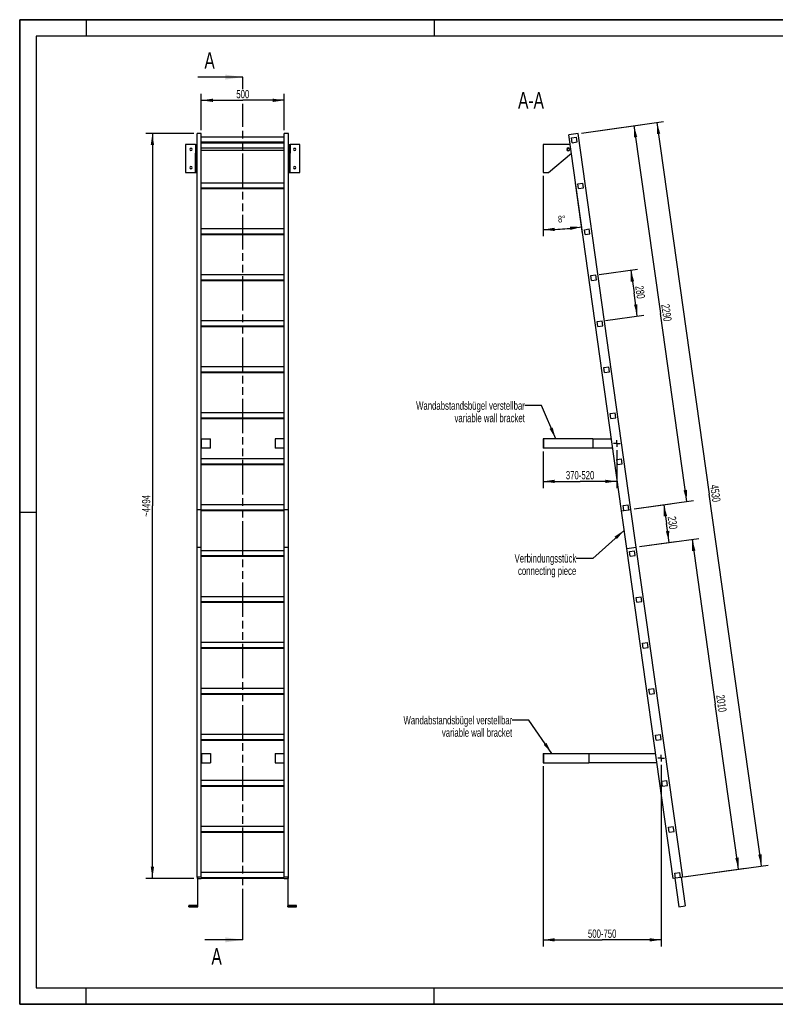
# Model space of a CAD drawing. Header units: millimetres. Extents: x 0 to 8400, y 0 to 5940.
# Tile 1 of 2: x 0 to 4556, y 0 to 5940. Entities that reach past the tile are written whole.
import ezdxf

# ---------------------------------------------------------------- set-up
doc = ezdxf.new("R2010")
doc.units = ezdxf.units.MM
doc.header["$LTSCALE"] = 462
doc.linetypes.add('CENTER', pattern=[0.6, 0.375, -0.075, 0.075, -0.075])
doc.linetypes.add('PHANTOM', pattern=[0.8, 0.45, -0.05, 0.1, -0.05, 0.1, -0.05])
doc.layers.get('0').update_dxf_attribs({"linetype": 'CONTINUOUS'})
for name, color, linetype in [('005_AXIS', 7, 'CONTINUOUS'), ('050_DIMENSIONING', 7, 'CONTINUOUS'), ('053_NOTES', 7, 'CONTINUOUS'), ('HATCHING_BL0', 7, 'CONTINUOUS')]:
    doc.layers.add(name, color=color, linetype=linetype)
doc.styles.get("Standard").update_dxf_attribs({"font": 'txt', "width": 0.7})
doc.dimstyles.new('DIMSTYLE_1', dxfattribs={"dimtxt": 50, "dimasz": 70, "dimexe": 2, "dimexo": 1, "dimtad": 1, "dimdec": 1, "dimtxsty": 'STANDARD', "dimblk": '_FILLED', "dimblk1": '_FILLED', "dimblk2": '_FILLED', "dimcen": 0.09, "dimazin": 2, "dimtp": 0.8, "dimtm": 0.8, "dimtfac": 1, "dimtdec": 1, "dimtofl": 0, "dimtmove": 0, "dimatfit": 3, "dimldrblk": '_FILLED', "dimfxl": 1, "dimtolj": 1, "dimarcsym": 0})
doc.dimstyles.new('DIMSTYLE_2', dxfattribs={"dimtxt": 40, "dimasz": 70, "dimexe": 2, "dimexo": 1, "dimgap": 2, "dimtad": 1, "dimdec": 1, "dimtxsty": 'STANDARD', "dimblk": '_FILLED', "dimblk1": '_FILLED', "dimblk2": '_FILLED', "dimcen": 0.09, "dimazin": 2, "dimtp": 0.5, "dimtm": 0.5, "dimtfac": 1, "dimtdec": 1, "dimtofl": 0, "dimtmove": 0, "dimatfit": 3, "dimldrblk": '_FILLED', "dimfxl": 1, "dimtolj": 1, "dimarcsym": 0})
doc.dimstyles.new('DIMSTYLE_3', dxfattribs={"dimtxt": 50, "dimasz": 70, "dimexe": 2, "dimexo": 1, "dimtad": 1, "dimdec": 1, "dimtxsty": 'STANDARD', "dimblk": '_FILLED', "dimblk1": '_FILLED', "dimblk2": '_FILLED', "dimcen": 0.09, "dimazin": 2, "dimtp": 2, "dimtm": 2, "dimtfac": 1, "dimtdec": 1, "dimtofl": 0, "dimtmove": 0, "dimatfit": 3, "dimldrblk": '_FILLED', "dimfxl": 1, "dimtolj": 1, "dimarcsym": 0})
doc.dimstyles.new('DIMSTYLE_4', dxfattribs={"dimtxt": 50, "dimasz": 70, "dimexe": 2, "dimexo": 1, "dimtad": 1, "dimdec": 0, "dimtxsty": 'STANDARD', "dimblk": '_FILLED', "dimblk1": '_FILLED', "dimblk2": '_FILLED', "dimcen": 0.09, "dimazin": 2, "dimtp": 2, "dimtm": 2, "dimtfac": 1, "dimtdec": 0, "dimtofl": 0, "dimtmove": 0, "dimatfit": 3, "dimldrblk": '_FILLED', "dimfxl": 1, "dimtolj": 1, "dimarcsym": 0})
doc.dimstyles.new('DIMSTYLE_5', dxfattribs={"dimtxt": 50, "dimasz": 70, "dimexe": 2, "dimexo": 1, "dimtad": 1, "dimtxsty": 'STANDARD', "dimblk": '_FILLED', "dimblk1": '_FILLED', "dimblk2": '_FILLED', "dimcen": 0.09, "dimazin": 2, "dimtp": 0.8, "dimtm": 0.8, "dimtfac": 1, "dimtofl": 0, "dimtmove": 0, "dimatfit": 3, "dimldrblk": '_FILLED', "dimfxl": 1, "dimtolj": 1, "dimarcsym": 0})
doc.dimstyles.new('DIMSTYLE_6', dxfattribs={"dimtxt": 50, "dimasz": 70, "dimexe": 2, "dimexo": 1, "dimtad": 1, "dimtxsty": 'STANDARD', "dimblk": '_FILLED', "dimblk1": '_FILLED', "dimblk2": '_FILLED', "dimcen": 0.09, "dimazin": 2, "dimtp": 2, "dimtm": 2, "dimtfac": 1, "dimtofl": 0, "dimtmove": 0, "dimatfit": 3, "dimldrblk": '_FILLED', "dimfxl": 1, "dimtolj": 1, "dimarcsym": 0})
doc.dimstyles.new('DIMSTYLE_7', dxfattribs={"dimtxt": 50, "dimasz": 70, "dimexe": 2, "dimexo": 1, "dimtad": 1, "dimdec": 0, "dimtxsty": 'STANDARD', "dimblk": '_FILLED', "dimblk1": '_FILLED', "dimblk2": '_FILLED', "dimcen": 0.09, "dimazin": 2, "dimtp": 0.5, "dimtm": 0.5, "dimtfac": 1, "dimtdec": 0, "dimtofl": 0, "dimtmove": 0, "dimatfit": 3, "dimldrblk": '_FILLED', "dimfxl": 1, "dimtolj": 1, "dimarcsym": 0})
doc.dimstyles.new('DIMSTYLE_8', dxfattribs={"dimtxt": 50, "dimasz": 70, "dimexe": 2, "dimexo": 1, "dimtad": 1, "dimtxsty": 'STANDARD', "dimblk": '_FILLED', "dimblk1": '_FILLED', "dimblk2": '_FILLED', "dimcen": 0.09, "dimazin": 2, "dimtp": 0.5, "dimtm": 0.5, "dimtfac": 1, "dimtofl": 0, "dimtmove": 0, "dimatfit": 3, "dimldrblk": '_FILLED', "dimfxl": 1, "dimtolj": 1, "dimarcsym": 0})
doc.dimstyles.get("Standard").update_dxf_attribs({"dimtxt": 50, "dimasz": 70, "dimexe": 2, "dimexo": 1, "dimtad": 1, "dimtxsty": 'STANDARD', "dimblk": '_FILLED', "dimblk1": '_FILLED', "dimblk2": '_FILLED', "dimcen": 0.09, "dimazin": 2, "dimtol": 1, "dimtp": 0.01, "dimtm": 0.01, "dimtfac": 1, "dimtofl": 0, "dimtmove": 0, "dimatfit": 3, "dimldrblk": '_FILLED', "dimfxl": 1, "dimtolj": 1, "dimarcsym": 0})

# ---------------------------------------------------------------- blocks, each defined once
blk = doc.blocks.new('_FILLED')
at = {"color": 0, "linetype": 'BYBLOCK'}
blk.add_solid([(0, 0), (-1, 0.143), (-1, -0.143)], dxfattribs=at)
blk = doc.blocks.new('*D0')
at = {"layer": '050_DIMENSIONING', "color": 2, "linetype": 'CONTINUOUS'}
for p, q in [((1095.2, 5273.6), (1095.2, 5493.6)), ((1595.2, 5273.6), (1595.2, 5493.6)), ((1095.2, 5453.6), (1345.2, 5453.6)), ((1595.2, 5453.6), (1345.2, 5453.6))]:
    blk.add_line(p, q, dxfattribs=at)
at = {"layer": '050_DIMENSIONING', "color": 2, "linetype": 'CONTINUOUS', "xscale": 70, "yscale": 70, "zscale": 70, "rotation": 180}
blk.add_blockref('_FILLED', (1095.2, 5453.6), dxfattribs=at)
at = {"layer": '050_DIMENSIONING', "color": 2, "linetype": 'CONTINUOUS', "xscale": 70, "yscale": 70, "zscale": 70}
blk.add_blockref('_FILLED', (1595.2, 5453.6), dxfattribs=at)
at = {"layer": '050_DIMENSIONING', "color": 2, "linetype": 'CONTINUOUS', "insert": (1345.2, 5516.1), "char_height": 50, "width": 171.429, "attachment_point": 2, "line_spacing_factor": 0.9}
blk.add_mtext('500', dxfattribs=at)
blk = doc.blocks.new('*D1')
at = {"layer": '050_DIMENSIONING', "color": 2, "linetype": 'CONTINUOUS'}
for p, q in [((3156.8, 4997.4), (3156.8, 4633.5)), ((3394.8, 4650.1), (3352.2, 4952.9))]:
    blk.add_line(p, q, dxfattribs=at)
for start, end in [(270, 274), (274, 278)]:
    blk.add_arc((3156.8, 6343.2), 1669.7, start, end, dxfattribs=at)
for points in [[(3226.6, 4684.9), (3156.8, 4673.5), (3227, 4665)], [(3320.9, 4671.5), (3389.2, 4689.7), (3318.5, 4691.4)]]:
    blk.add_solid(points, dxfattribs=at)
at = {"layer": '050_DIMENSIONING', "color": 2, "linetype": 'CONTINUOUS', "insert": (3267.7, 4757.4), "char_height": 40, "width": 87.143, "attachment_point": 2, "rotation": 4, "line_spacing_factor": 0.9}
blk.add_mtext('8\\fgdt;{\\W1.0;{\\fgdt;~}}', dxfattribs=at)
blk = doc.blocks.new('*D2')
at = {"layer": '050_DIMENSIONING', "color": 2, "linetype": 'CONTINUOUS'}
for p, q in [((3387.3, 5256.4), (3882.4, 5326)), ((3842.8, 5320.4), (4158.1, 3077.5)), ((4473.3, 834.5), (4158.1, 3077.5)), ((4017.8, 770.5), (4512.9, 840.1))]:
    blk.add_line(p, q, dxfattribs=at)
at = {"layer": '050_DIMENSIONING', "color": 2, "linetype": 'CONTINUOUS', "xscale": 70, "yscale": 70, "zscale": 70}
for p, rotation in [((3842.8, 5320.4), 98), ((4473.3, 834.5), 278)]:
    blk.add_blockref('_FILLED', p, dxfattribs=dict(at, rotation=rotation))
at = {"layer": '050_DIMENSIONING', "color": 2, "linetype": 'CONTINUOUS', "insert": (4219.9, 3086.2), "char_height": 50, "width": 225, "attachment_point": 2, "rotation": 278, "line_spacing_factor": 0.9}
blk.add_mtext('4530', dxfattribs=at)
blk = doc.blocks.new('*D3')
at = {"layer": '050_DIMENSIONING', "color": 2, "linetype": 'CONTINUOUS'}
for p, q in [((1050.2, 5253.6), (760.2, 5253.6)), ((800.2, 5253.6), (800.2, 3006.7)), ((800.2, 759.8), (800.2, 3006.7)), ((1050.2, 759.8), (760.2, 759.8))]:
    blk.add_line(p, q, dxfattribs=at)
at = {"layer": '050_DIMENSIONING', "color": 2, "linetype": 'CONTINUOUS', "xscale": 70, "yscale": 70, "zscale": 70}
for p, rotation in [((800.2, 5253.6), 90), ((800.2, 759.8), 270)]:
    blk.add_blockref('_FILLED', p, dxfattribs=dict(at, rotation=rotation))
at = {"layer": '050_DIMENSIONING', "color": 2, "linetype": 'CONTINUOUS', "insert": (737.7, 3006.7), "char_height": 50, "width": 294.643, "attachment_point": 2, "rotation": 90, "line_spacing_factor": 0.9}
blk.add_mtext('~4494', dxfattribs=at)
blk = doc.blocks.new('*D4')
at = {"layer": '050_DIMENSIONING', "color": 2, "linetype": 'CONTINUOUS'}
for p, q in [((3156.8, 3334.7), (3156.8, 3167.2)), ((3601.6, 3343.2), (3601.6, 3167.2)), ((3156.8, 3167.2), (3156.8, 3114.7)), ((3156.8, 3154.7), (3379.2, 3154.7)), ((3601.6, 3154.7), (3379.2, 3154.7)), ((3601.6, 3167.2), (3601.6, 3114.7))]:
    blk.add_line(p, q, dxfattribs=at)
at = {"layer": '050_DIMENSIONING', "color": 2, "linetype": 'CONTINUOUS', "xscale": 70, "yscale": 70, "zscale": 70, "rotation": 180}
blk.add_blockref('_FILLED', (3156.8, 3154.7), dxfattribs=at)
at = {"layer": '050_DIMENSIONING', "color": 2, "linetype": 'CONTINUOUS', "xscale": 70, "yscale": 70, "zscale": 70}
blk.add_blockref('_FILLED', (3601.6, 3154.7), dxfattribs=at)
at = {"layer": '050_DIMENSIONING', "color": 2, "linetype": 'CONTINUOUS', "insert": (3379.2, 3217.2), "char_height": 50, "width": 396.429, "attachment_point": 2, "line_spacing_factor": 0.9}
blk.add_mtext('370-520\\P ', dxfattribs=at)
blk = doc.blocks.new('*D5')
at = {"layer": '050_DIMENSIONING', "color": 2, "linetype": 'CONTINUOUS'}
for p, q in [((3156.8, 1436.9), (3156.8, 401.2)), ((3868.3, 1445.4), (3868.3, 401.2)), ((3156.8, 401.2), (3156.8, 348.7)), ((3156.8, 388.7), (3512.6, 388.7)), ((3868.3, 388.7), (3512.6, 388.7)), ((3868.3, 401.2), (3868.3, 348.7))]:
    blk.add_line(p, q, dxfattribs=at)
at = {"layer": '050_DIMENSIONING', "color": 2, "linetype": 'CONTINUOUS', "xscale": 70, "yscale": 70, "zscale": 70, "rotation": 180}
blk.add_blockref('_FILLED', (3156.8, 388.7), dxfattribs=at)
at = {"layer": '050_DIMENSIONING', "color": 2, "linetype": 'CONTINUOUS', "xscale": 70, "yscale": 70, "zscale": 70}
blk.add_blockref('_FILLED', (3868.3, 388.7), dxfattribs=at)
at = {"layer": '050_DIMENSIONING', "color": 2, "linetype": 'CONTINUOUS', "insert": (3512.6, 451.2), "char_height": 50, "width": 396.429, "attachment_point": 2, "line_spacing_factor": 0.9}
blk.add_mtext('500-750', dxfattribs=at)
blk = doc.blocks.new('*D6')
at = {"layer": '050_DIMENSIONING', "color": 2, "linetype": 'CONTINUOUS'}
for p, q in [((3738, 2760.9), (4094.5, 2811)), ((4054.9, 2805.5), (4194.8, 1810.3)), ((4334.6, 815), (4194.8, 1810.3)), ((4004.4, 768.6), (4374.3, 820.6))]:
    blk.add_line(p, q, dxfattribs=at)
at = {"layer": '050_DIMENSIONING', "color": 2, "linetype": 'CONTINUOUS', "xscale": 70, "yscale": 70, "zscale": 70}
for p, rotation in [((4054.9, 2805.5), 98), ((4334.6, 815), 278)]:
    blk.add_blockref('_FILLED', p, dxfattribs=dict(at, rotation=rotation))
at = {"layer": '050_DIMENSIONING', "color": 2, "linetype": 'CONTINUOUS', "insert": (4256.7, 1819), "char_height": 50, "width": 219.643, "attachment_point": 2, "rotation": 278, "line_spacing_factor": 0.9}
blk.add_mtext('2010', dxfattribs=at)
blk = doc.blocks.new('*D7')
at = {"layer": '050_DIMENSIONING', "color": 2, "linetype": 'CONTINUOUS'}
for p, q in [((3387.3, 5256.4), (3743.8, 5306.5)), ((3704.2, 5301), (3863.5, 4167.1)), ((4022.9, 3033.2), (3863.5, 4167.1)), ((3706, 2988.7), (4062.5, 3038.8))]:
    blk.add_line(p, q, dxfattribs=at)
at = {"layer": '050_DIMENSIONING', "color": 2, "linetype": 'CONTINUOUS', "xscale": 70, "yscale": 70, "zscale": 70}
for p, rotation in [((3704.2, 5301), 98), ((4022.9, 3033.2), 278)]:
    blk.add_blockref('_FILLED', p, dxfattribs=dict(at, rotation=rotation))
at = {"layer": '050_DIMENSIONING', "color": 2, "linetype": 'CONTINUOUS', "insert": (3925.4, 4175.8), "char_height": 50, "width": 235.714, "attachment_point": 2, "rotation": 278, "line_spacing_factor": 0.9}
blk.add_mtext('2290', dxfattribs=at)
blk = doc.blocks.new('*D8')
at = {"layer": '050_DIMENSIONING', "color": 2, "linetype": 'CONTINUOUS'}
for p, q in [((3706, 2988.6), (3923.9, 3019.2)), ((3884.3, 3013.7), (3900.3, 2899.9)), ((3916.3, 2786.1), (3900.3, 2899.9)), ((3738, 2761), (3955.9, 2791.7))]:
    blk.add_line(p, q, dxfattribs=at)
at = {"layer": '050_DIMENSIONING', "color": 2, "linetype": 'CONTINUOUS', "xscale": 70, "yscale": 70, "zscale": 70}
for p, rotation in [((3884.3, 3013.7), 98), ((3916.3, 2786.1), 278)]:
    blk.add_blockref('_FILLED', p, dxfattribs=dict(at, rotation=rotation))
at = {"layer": '050_DIMENSIONING', "color": 2, "linetype": 'CONTINUOUS', "insert": (3962.2, 2908.6), "char_height": 50, "width": 171.429, "attachment_point": 2, "rotation": 278, "line_spacing_factor": 0.9}
blk.add_mtext('230', dxfattribs=at)
blk = doc.blocks.new('*D9')
at = {"layer": '050_DIMENSIONING', "color": 2, "linetype": 'CONTINUOUS'}
for p, q in [((3493.6, 4402.9), (3724.8, 4435.4)), ((3685.2, 4429.8), (3704.7, 4291.2)), ((3724.2, 4152.6), (3704.7, 4291.2)), ((3532.6, 4125.6), (3763.8, 4158.1))]:
    blk.add_line(p, q, dxfattribs=at)
at = {"layer": '050_DIMENSIONING', "color": 2, "linetype": 'CONTINUOUS', "xscale": 70, "yscale": 70, "zscale": 70}
for p, rotation in [((3685.2, 4429.8), 98), ((3724.2, 4152.6), 278)]:
    blk.add_blockref('_FILLED', p, dxfattribs=dict(at, rotation=rotation))
at = {"layer": '050_DIMENSIONING', "color": 2, "linetype": 'CONTINUOUS', "insert": (3766.6, 4299.9), "char_height": 50, "width": 176.786, "attachment_point": 2, "rotation": 278, "line_spacing_factor": 0.9}
blk.add_mtext('280', dxfattribs=at)
blk = doc.blocks.new('XSEC_FILLED')
at = {"color": 0, "linetype": 'BYBLOCK'}
blk.add_solid([(0, 0), (-1, 0.143), (-1, -0.143)], dxfattribs=at)
blk = doc.blocks.new('HATCHING_BL0', base_point=(1209.9, 2991.1))
at = {"layer": 'HATCHING_BL0', "color": 7, "linetype": 'PHANTOM'}
for p, q in [((1345.2, 5521.4), (1345.2, 5593.6)), ((1345.2, 488.7), (1345.2, 5431.8)), ((1345.2, 388.7), (1345.2, 488.7))]:
    blk.add_line(p, q, dxfattribs=at)
at = {"layer": 'HATCHING_BL0', "color": 7, "linetype": 'CONTINUOUS', "char_height": 100, "width": 128.571, "attachment_point": 1, "line_spacing_factor": 0.9}
for insert in [(1113.9, 5743.6), (1156.3, 338.7)]:
    blk.add_mtext('A', dxfattribs=dict(at, insert=insert))
at = {"layer": 'HATCHING_BL0', "color": 7, "linetype": 'CONTINUOUS'}
for points in [[(1345.2, 5593.6), (1074.6, 5593.6)], [(1345.2, 388.7), (1117.1, 388.7)]]:
    blk.add_leader(points, dimstyle='STANDARD', override={"dimasz": 105, "dimtad": 0, "dimldrblk": 'XSEC_FILLED'}, dxfattribs=at)

msp = doc.modelspace()

# ---------------------------------------------------------------- hatches: boundary and pattern name
at = {"linetype": 'CONTINUOUS'}
h = msp.add_hatch(dxfattribs=at)
h.set_pattern_fill('ANSI31', color=2, angle=90, style=0, pattern_type=2)
h.set_pattern_definition([(135, (3156.8, 5102.4), (-239.875, -239.875), [])])
edge = h.paths.add_edge_path()
edge.add_line((3984.581, 765.84), (3954.873, 761.665))
edge.add_line((3954.873, 761.665), (3950.698, 791.373))
edge.add_line((3950.698, 791.373), (3980.406, 795.548))
edge.add_line((3984.581, 765.84), (3980.406, 795.548))
edge = h.paths.add_edge_path()
edge.add_line((3331.378, 5198.065), (3327.203, 5227.774))
edge.add_line((3327.203, 5227.774), (3356.911, 5231.949))
edge.add_line((3361.086, 5202.241), (3356.911, 5231.949))
edge.add_line((3331.378, 5198.065), (3361.086, 5202.241))
edge = h.paths.add_edge_path()
edge.add_line((3370.346, 4920.79), (3366.171, 4950.498))
edge.add_line((3366.171, 4950.498), (3395.879, 4954.674))
edge.add_line((3400.054, 4924.966), (3395.879, 4954.674))
edge.add_line((3370.346, 4920.79), (3400.054, 4924.966))
edge = h.paths.add_edge_path()
edge.add_line((3409.315, 4643.515), (3405.14, 4673.223))
edge.add_line((3405.14, 4673.223), (3434.848, 4677.399))
edge.add_line((3439.023, 4647.691), (3434.848, 4677.399))
edge.add_line((3409.315, 4643.515), (3439.023, 4647.691))
edge = h.paths.add_edge_path()
edge.add_line((3448.283, 4366.24), (3444.108, 4395.948))
edge.add_line((3444.108, 4395.948), (3473.816, 4400.124))
edge.add_line((3477.991, 4370.416), (3473.816, 4400.124))
edge.add_line((3448.283, 4366.24), (3477.991, 4370.416))
edge = h.paths.add_edge_path()
edge.add_line((3487.252, 4088.965), (3483.077, 4118.673))
edge.add_line((3483.077, 4118.673), (3512.785, 4122.848))
edge.add_line((3516.96, 4093.14), (3512.785, 4122.848))
edge.add_line((3487.252, 4088.965), (3516.96, 4093.14))
edge = h.paths.add_edge_path()
edge.add_line((3526.22, 3811.69), (3522.045, 3841.398))
edge.add_line((3522.045, 3841.398), (3551.753, 3845.573))
edge.add_line((3555.928, 3815.865), (3551.753, 3845.573))
edge.add_line((3526.22, 3811.69), (3555.928, 3815.865))
edge = h.paths.add_edge_path()
edge.add_line((3565.189, 3534.415), (3561.013, 3564.123))
edge.add_line((3561.013, 3564.123), (3590.722, 3568.298))
edge.add_line((3594.897, 3538.59), (3590.722, 3568.298))
edge.add_line((3565.189, 3534.415), (3594.897, 3538.59))
edge = h.paths.add_edge_path()
edge.add_line((3604.157, 3257.14), (3599.982, 3286.848))
edge.add_line((3599.982, 3286.848), (3629.69, 3291.023))
edge.add_line((3633.865, 3261.315), (3629.69, 3291.023))
edge.add_line((3604.157, 3257.14), (3633.865, 3261.315))
edge = h.paths.add_edge_path()
edge.add_line((3643.126, 2979.865), (3638.95, 3009.573))
edge.add_line((3638.95, 3009.573), (3668.658, 3013.748))
edge.add_line((3672.834, 2984.04), (3668.658, 3013.748))
edge.add_line((3643.126, 2979.865), (3672.834, 2984.04))
edge = h.paths.add_edge_path()
edge.add_line((3682.094, 2702.59), (3677.919, 2732.298))
edge.add_line((3677.919, 2732.298), (3707.627, 2736.473))
edge.add_line((3711.802, 2706.765), (3707.627, 2736.473))
edge.add_line((3682.094, 2702.59), (3711.802, 2706.765))
edge = h.paths.add_edge_path()
edge.add_line((3721.063, 2425.315), (3716.887, 2455.023))
edge.add_line((3716.887, 2455.023), (3746.595, 2459.198))
edge.add_line((3750.771, 2429.49), (3746.595, 2459.198))
edge.add_line((3721.063, 2425.315), (3750.771, 2429.49))
edge = h.paths.add_edge_path()
edge.add_line((3760.031, 2148.04), (3755.856, 2177.748))
edge.add_line((3755.856, 2177.748), (3785.564, 2181.923))
edge.add_line((3789.739, 2152.215), (3785.564, 2181.923))
edge.add_line((3760.031, 2148.04), (3789.739, 2152.215))
edge = h.paths.add_edge_path()
edge.add_line((3799, 1870.765), (3794.824, 1900.473))
edge.add_line((3794.824, 1900.473), (3824.532, 1904.648))
edge.add_line((3828.708, 1874.94), (3824.532, 1904.648))
edge.add_line((3799, 1870.765), (3828.708, 1874.94))
edge = h.paths.add_edge_path()
edge.add_line((3837.968, 1593.49), (3833.793, 1623.198))
edge.add_line((3833.793, 1623.198), (3863.501, 1627.373))
edge.add_line((3867.676, 1597.665), (3863.501, 1627.373))
edge.add_line((3837.968, 1593.49), (3867.676, 1597.665))
edge = h.paths.add_edge_path()
edge.add_line((3876.936, 1316.215), (3872.761, 1345.923))
edge.add_line((3872.761, 1345.923), (3902.469, 1350.098))
edge.add_line((3906.644, 1320.39), (3902.469, 1350.098))
edge.add_line((3876.936, 1316.215), (3906.644, 1320.39))
edge = h.paths.add_edge_path()
edge.add_line((3915.905, 1038.94), (3911.73, 1068.648))
edge.add_line((3911.73, 1068.648), (3941.438, 1072.823))
edge.add_line((3945.613, 1043.115), (3941.438, 1072.823))
edge.add_line((3915.905, 1038.94), (3945.613, 1043.115))
edge = h.paths.add_edge_path()
edge.add_arc((3307.81, 5157.39), 7.5, 0, 180)
edge.add_arc((3307.81, 5157.39), 7.5, -180, 0)

# ---------------------------------------------------------------- linework, layer by layer
at = {"color": 7, "linetype": 'CONTINUOUS'}
for p, q in [((0, 5940), (8400, 5940)), ((0, 0), (0, 5940)), ((1095.154, 5253.633), (1070.154, 5253.633)), ((1070.154, 5241.851), (1070.154, 5253.633)), ((1070.154, 5103.214), (1070.154, 5241.851)), ((1095.154, 4954.674), (1095.154, 5253.633)), ((1595.154, 5231.949), (1095.154, 5231.949)), ((1620.154, 5253.633), (1595.154, 5253.633)), ((1595.154, 4954.674), (1595.154, 5253.633)), ((1620.154, 2985.919), (1620.154, 5253.633)), ((3367.496, 5253.633), (3311.051, 5245.7)), ((3629.757, 2977.986), (3311.051, 5245.7)), ((3327.203, 5227.774), (3356.911, 5231.949)), ((3331.378, 5198.065), (3327.203, 5227.774)), ((3361.086, 5202.241), (3356.911, 5231.949)), ((3686.202, 2985.919), (3367.496, 5253.633)), ((1059.154, 5187.39), (1000.154, 5187.39)), ((1059.154, 5187.39), (1059.154, 5166.64)), ((1059.154, 5187.39), (1065.154, 5187.39)), ((1065.154, 5187.39), (1065.154, 5166.64)), ((1095.154, 5202.241), (1595.154, 5202.241)), ((1095.154, 5198.065), (1595.154, 5198.065)), ((1625.154, 5187.39), (1625.154, 5166.64)), ((1625.154, 5187.39), (1631.154, 5187.39)), ((1631.154, 5187.39), (1631.154, 5166.64)), ((1690.154, 5187.39), (1631.154, 5187.39)), ((3307.81, 5187.39), (3156.81, 5187.39)), ((3331.378, 5198.065), (3361.086, 5202.241)), ((1059.154, 5166.64), (1059.154, 5164.89)), ((1059.154, 5164.89), (1059.154, 5157.39)), ((1059.154, 5157.39), (1059.154, 5149.89)), ((1059.154, 5149.89), (1059.154, 5148.14)), ((1059.154, 5148.14), (1059.154, 5134.462)), ((1059.154, 5017.39), (1059.154, 5134.462)), ((1065.154, 5166.64), (1065.154, 5157.39)), ((1065.154, 5157.39), (1065.154, 5148.14)), ((1065.154, 5148.14), (1065.154, 5134.462)), ((1065.154, 5017.39), (1065.154, 5134.462)), ((1625.154, 5166.64), (1625.154, 5157.39)), ((1625.154, 5157.39), (1625.154, 5148.14)), ((1625.154, 5148.14), (1625.154, 5134.462)), ((1625.154, 5017.39), (1625.154, 5134.462)), ((1631.154, 5166.64), (1631.154, 5164.89)), ((1631.154, 5164.89), (1631.154, 5157.39)), ((1631.154, 5157.39), (1631.154, 5149.89)), ((1631.154, 5149.89), (1631.154, 5148.14)), ((1631.154, 5148.14), (1631.154, 5134.462)), ((1631.154, 5017.39), (1631.154, 5134.462)), ((3188.426, 5017.39), (3326.734, 5134.105)), ((1070.154, 5099.039), (1070.154, 5103.214)), ((1070.154, 2985.919), (1070.154, 5099.039)), ((1000.154, 5017.39), (1059.154, 5017.39)), ((1059.154, 5017.39), (1065.154, 5017.39)), ((1625.154, 5017.39), (1631.154, 5017.39)), ((1631.154, 5017.39), (1690.154, 5017.39)), ((3156.81, 5017.39), (3188.426, 5017.39)), ((1095.154, 4924.966), (1095.154, 4954.674)), ((1595.154, 4954.674), (1095.154, 4954.674)), ((1595.154, 4924.966), (1595.154, 4954.674)), ((3366.171, 4950.498), (3395.879, 4954.674)), ((3370.346, 4920.79), (3366.171, 4950.498)), ((3400.054, 4924.966), (3395.879, 4954.674)), ((1095.154, 4920.79), (1095.154, 4924.966)), ((1095.154, 4924.966), (1595.154, 4924.966)), ((1095.154, 4677.399), (1095.154, 4920.79)), ((1095.154, 4920.79), (1595.154, 4920.79)), ((1595.154, 4920.79), (1595.154, 4924.966)), ((1595.154, 4677.399), (1595.154, 4920.79)), ((3370.346, 4920.79), (3400.054, 4924.966)), ((1095.154, 4647.691), (1095.154, 4677.399)), ((1595.154, 4677.399), (1095.154, 4677.399)), ((1095.154, 4643.515), (1095.154, 4647.691)), ((1095.154, 4647.691), (1595.154, 4647.691)), ((1095.154, 4400.124), (1095.154, 4643.515)), ((1095.154, 4643.515), (1595.154, 4643.515)), ((1595.154, 4647.691), (1595.154, 4677.399)), ((1595.154, 4643.515), (1595.154, 4647.691)), ((1595.154, 4400.124), (1595.154, 4643.515)), ((3405.14, 4673.223), (3434.848, 4677.399)), ((3409.315, 4643.515), (3405.14, 4673.223)), ((3409.315, 4643.515), (3439.023, 4647.691)), ((3439.023, 4647.691), (3434.848, 4677.399)), ((1095.154, 4370.416), (1095.154, 4400.124)), ((1595.154, 4400.124), (1095.154, 4400.124)), ((1595.154, 4370.416), (1595.154, 4400.124)), ((3444.108, 4395.948), (3473.816, 4400.124)), ((3448.283, 4366.24), (3444.108, 4395.948)), ((3477.991, 4370.416), (3473.816, 4400.124)), ((1095.154, 4366.24), (1095.154, 4370.416)), ((1095.154, 4370.416), (1595.154, 4370.416)), ((1095.154, 4122.848), (1095.154, 4366.24)), ((1095.154, 4366.24), (1595.154, 4366.24)), ((1595.154, 4366.24), (1595.154, 4370.416)), ((1595.154, 4122.848), (1595.154, 4366.24)), ((3448.283, 4366.24), (3477.991, 4370.416)), ((1095.154, 4093.14), (1095.154, 4122.848)), ((1595.154, 4122.848), (1095.154, 4122.848)), ((1595.154, 4093.14), (1595.154, 4122.848)), ((3483.077, 4118.673), (3512.785, 4122.848)), ((3487.252, 4088.965), (3483.077, 4118.673)), ((3516.96, 4093.14), (3512.785, 4122.848)), ((1095.154, 4088.965), (1095.154, 4093.14)), ((1095.154, 4093.14), (1595.154, 4093.14)), ((1095.154, 3845.573), (1095.154, 4088.965)), ((1095.154, 4088.965), (1595.154, 4088.965)), ((1595.154, 4088.965), (1595.154, 4093.14)), ((1595.154, 3845.573), (1595.154, 4088.965)), ((3487.252, 4088.965), (3516.96, 4093.14)), ((1095.154, 3815.865), (1095.154, 3845.573)), ((1595.154, 3845.573), (1095.154, 3845.573)), ((1095.154, 3811.69), (1095.154, 3815.865)), ((1095.154, 3815.865), (1595.154, 3815.865)), ((1095.154, 3568.298), (1095.154, 3811.69)), ((1095.154, 3811.69), (1595.154, 3811.69)), ((1595.154, 3815.865), (1595.154, 3845.573)), ((1595.154, 3811.69), (1595.154, 3815.865)), ((1595.154, 3568.298), (1595.154, 3811.69)), ((3522.045, 3841.398), (3551.753, 3845.573)), ((3526.22, 3811.69), (3522.045, 3841.398)), ((3526.22, 3811.69), (3555.928, 3815.865)), ((3555.928, 3815.865), (3551.753, 3845.573)), ((1095.154, 3538.59), (1095.154, 3568.298)), ((1595.154, 3568.298), (1095.154, 3568.298)), ((1595.154, 3538.59), (1595.154, 3568.298)), ((3561.013, 3564.123), (3590.722, 3568.298)), ((3565.189, 3534.415), (3561.013, 3564.123)), ((3594.897, 3538.59), (3590.722, 3568.298)), ((1095.154, 3534.415), (1095.154, 3538.59)), ((1095.154, 3538.59), (1595.154, 3538.59)), ((1095.154, 3411.727), (1095.154, 3534.415)), ((1095.154, 3534.415), (1595.154, 3534.415)), ((1595.154, 3534.415), (1595.154, 3538.59)), ((1595.154, 3411.727), (1595.154, 3534.415)), ((3565.189, 3534.415), (3594.897, 3538.59)), ((1095.154, 3354.727), (1095.154, 3411.727)), ((1095.154, 3411.727), (1097.154, 3411.727)), ((1097.154, 3354.727), (1097.154, 3411.727)), ((1097.154, 3411.727), (1150.154, 3411.727)), ((1150.154, 3354.727), (1150.154, 3411.727)), ((1540.154, 3411.727), (1540.154, 3354.727)), ((1593.154, 3411.727), (1540.154, 3411.727)), ((1593.154, 3411.727), (1593.154, 3354.727)), ((1595.154, 3411.727), (1593.154, 3411.727)), ((1595.154, 3354.727), (1595.154, 3411.727)), ((3156.81, 3411.727), (3156.81, 3354.727)), ((3158.81, 3411.727), (3156.81, 3411.727)), ((3158.81, 3411.727), (3158.81, 3354.727)), ((3456.81, 3411.727), (3158.81, 3411.727)), ((3456.81, 3411.727), (3456.81, 3354.727)), ((3456.81, 3411.727), (3568.799, 3411.727)), ((1095.154, 3291.023), (1095.154, 3354.727)), ((1095.154, 3354.727), (1097.154, 3354.727)), ((1150.154, 3354.727), (1097.154, 3354.727)), ((1593.154, 3354.727), (1540.154, 3354.727)), ((1595.154, 3354.727), (1593.154, 3354.727)), ((1595.154, 3291.023), (1595.154, 3354.727)), ((3158.81, 3354.727), (3156.81, 3354.727)), ((3456.81, 3354.727), (3158.81, 3354.727)), ((3576.81, 3354.727), (3456.81, 3354.727)), ((1095.154, 3261.315), (1095.154, 3291.023)), ((1595.154, 3291.023), (1095.154, 3291.023)), ((1595.154, 3261.315), (1595.154, 3291.023)), ((3599.982, 3286.848), (3629.69, 3291.023)), ((3604.157, 3257.14), (3599.982, 3286.848)), ((3633.865, 3261.315), (3629.69, 3291.023)), ((1095.154, 3257.14), (1095.154, 3261.315)), ((1095.154, 3261.315), (1595.154, 3261.315)), ((1095.154, 3013.748), (1095.154, 3257.14)), ((1095.154, 3257.14), (1595.154, 3257.14)), ((1595.154, 3257.14), (1595.154, 3261.315)), ((1595.154, 3013.748), (1595.154, 3257.14)), ((3604.157, 3257.14), (3633.865, 3261.315)), ((1070.154, 2985.919), (1070.154, 2985.82)), ((1070.154, 2985.919), (1095.154, 2985.919)), ((1070.154, 2985.82), (1095.154, 2985.82)), ((1070.154, 2977.986), (1070.154, 2985.82)), ((1070.154, 2758.256), (1070.154, 2977.986)), ((1095.154, 2985.919), (1095.154, 3013.748)), ((1595.154, 3013.748), (1095.154, 3013.748)), ((1095.154, 2985.919), (1095.154, 2985.82)), ((1095.154, 2984.04), (1095.154, 2985.82)), ((1095.154, 2758.256), (1095.154, 2984.04)), ((1095.154, 2984.04), (1595.154, 2984.04)), ((1095.154, 2979.865), (1595.154, 2979.865)), ((1595.154, 2985.919), (1595.154, 3013.748)), ((1595.154, 2985.82), (1595.154, 2985.919)), ((1595.154, 2985.919), (1620.154, 2985.919)), ((1595.154, 2985.82), (1620.154, 2985.82)), ((1595.154, 2984.04), (1595.154, 2985.82)), ((1595.154, 2758.256), (1595.154, 2984.04)), ((1620.154, 2985.919), (1620.154, 2985.82)), ((1620.154, 2977.986), (1620.154, 2985.82)), ((1620.154, 2758.256), (1620.154, 2977.986)), ((3629.757, 2977.986), (3643.126, 2979.865)), ((3629.771, 2977.887), (3643.14, 2979.766)), ((3661.753, 2750.324), (3629.771, 2977.887)), ((3638.95, 3009.573), (3668.658, 3013.748)), ((3643.126, 2979.865), (3638.95, 3009.573)), ((3643.126, 2979.865), (3672.834, 2984.04)), ((3643.14, 2979.766), (3672.848, 2983.941)), ((3672.834, 2984.04), (3668.658, 3013.748)), ((3672.834, 2984.04), (3686.202, 2985.919)), ((3672.848, 2983.941), (3686.216, 2985.82)), ((3718.198, 2758.256), (3686.216, 2985.82)), ((1070.154, 2758.256), (1070.154, 2758.157)), ((1070.154, 2758.256), (1095.154, 2758.256)), ((1070.154, 2758.157), (1095.154, 2758.157)), ((1070.154, 2750.324), (1070.154, 2758.157)), ((1070.154, 767.719), (1070.154, 2750.324)), ((1095.154, 2758.256), (1095.154, 2758.157)), ((1095.154, 2750.324), (1095.154, 2758.157)), ((1095.154, 2459.198), (1095.154, 2750.324)), ((1595.154, 2736.473), (1095.154, 2736.473)), ((1595.154, 2758.157), (1595.154, 2758.256)), ((1595.154, 2758.256), (1620.154, 2758.256)), ((1595.154, 2750.324), (1595.154, 2758.157)), ((1595.154, 2758.157), (1620.154, 2758.157)), ((1595.154, 2459.198), (1595.154, 2750.324)), ((1620.154, 2758.256), (1620.154, 2758.157)), ((1620.154, 2750.324), (1620.154, 2758.157)), ((1620.154, 767.719), (1620.154, 2750.324)), ((3661.753, 2750.324), (3718.198, 2758.256)), ((3661.767, 2750.225), (3718.212, 2758.157)), ((3941.505, 759.786), (3661.767, 2750.225)), ((3677.919, 2732.298), (3707.627, 2736.473)), ((3711.802, 2706.765), (3707.627, 2736.473)), ((3997.95, 767.719), (3718.212, 2758.157)), ((1095.154, 2706.765), (1595.154, 2706.765)), ((1095.154, 2702.59), (1595.154, 2702.59)), ((3682.094, 2702.59), (3677.919, 2732.298)), ((3682.094, 2702.59), (3711.802, 2706.765)), ((1595.154, 2459.198), (1095.154, 2459.198)), ((1095.154, 2429.49), (1095.154, 2459.198)), ((1595.154, 2429.49), (1595.154, 2459.198)), ((3716.887, 2455.023), (3746.595, 2459.198)), ((3721.063, 2425.315), (3716.887, 2455.023)), ((3750.771, 2429.49), (3746.595, 2459.198)), ((1095.154, 2425.315), (1095.154, 2429.49)), ((1095.154, 2429.49), (1595.154, 2429.49)), ((1095.154, 2425.315), (1595.154, 2425.315)), ((1095.154, 2181.923), (1095.154, 2425.315)), ((1595.154, 2425.315), (1595.154, 2429.49)), ((1595.154, 2181.923), (1595.154, 2425.315)), ((3721.063, 2425.315), (3750.771, 2429.49)), ((1595.154, 2181.923), (1095.154, 2181.923)), ((1095.154, 2152.215), (1095.154, 2181.923)), ((1095.154, 2148.04), (1095.154, 2152.215)), ((1095.154, 2152.215), (1595.154, 2152.215)), ((1095.154, 2148.04), (1595.154, 2148.04)), ((1095.154, 1904.648), (1095.154, 2148.04)), ((1595.154, 2152.215), (1595.154, 2181.923)), ((1595.154, 2148.04), (1595.154, 2152.215)), ((1595.154, 1904.648), (1595.154, 2148.04)), ((3755.856, 2177.748), (3785.564, 2181.923)), ((3760.031, 2148.04), (3755.856, 2177.748)), ((3760.031, 2148.04), (3789.739, 2152.215)), ((3789.739, 2152.215), (3785.564, 2181.923)), ((1595.154, 1904.648), (1095.154, 1904.648)), ((1095.154, 1874.94), (1095.154, 1904.648)), ((1595.154, 1874.94), (1595.154, 1904.648)), ((3794.824, 1900.473), (3824.532, 1904.648)), ((3828.708, 1874.94), (3824.532, 1904.648)), ((1095.154, 1870.765), (1095.154, 1874.94)), ((1095.154, 1874.94), (1595.154, 1874.94)), ((1095.154, 1870.765), (1595.154, 1870.765)), ((1095.154, 1627.373), (1095.154, 1870.765)), ((1595.154, 1870.765), (1595.154, 1874.94)), ((1595.154, 1627.373), (1595.154, 1870.765)), ((3799, 1870.765), (3794.824, 1900.473)), ((3799, 1870.765), (3828.708, 1874.94)), ((1595.154, 1627.373), (1095.154, 1627.373)), ((1095.154, 1597.665), (1095.154, 1627.373)), ((1595.154, 1597.665), (1595.154, 1627.373)), ((3833.793, 1623.198), (3863.501, 1627.373)), ((3837.968, 1593.49), (3833.793, 1623.198)), ((3867.676, 1597.665), (3863.501, 1627.373)), ((1095.154, 1593.49), (1095.154, 1597.665)), ((1095.154, 1597.665), (1595.154, 1597.665)), ((1095.154, 1593.49), (1595.154, 1593.49)), ((1095.154, 1350.098), (1095.154, 1593.49)), ((1595.154, 1593.49), (1595.154, 1597.665)), ((1595.154, 1350.098), (1595.154, 1593.49)), ((3837.968, 1593.49), (3867.676, 1597.665)), ((1095.154, 1513.94), (1097.154, 1513.94)), ((1097.154, 1513.94), (1097.154, 1456.94)), ((1097.154, 1513.94), (1150.154, 1513.94)), ((1150.154, 1513.94), (1150.154, 1456.94)), ((1540.154, 1513.94), (1540.154, 1456.94)), ((1540.154, 1513.94), (1593.154, 1513.94)), ((1593.154, 1513.94), (1593.154, 1456.94)), ((1593.154, 1513.94), (1595.154, 1513.94)), ((3156.81, 1513.94), (3156.81, 1456.94)), ((3156.81, 1513.94), (3158.81, 1513.94)), ((3158.81, 1513.94), (3158.81, 1456.94)), ((3158.81, 1513.94), (3432.81, 1513.94)), ((3432.81, 1513.94), (3432.81, 1456.94)), ((3432.81, 1513.94), (3835.515, 1513.94)), ((1095.154, 1456.94), (1097.154, 1456.94)), ((1097.154, 1456.94), (1150.154, 1456.94)), ((1540.154, 1456.94), (1593.154, 1456.94)), ((1593.154, 1456.94), (1595.154, 1456.94)), ((3156.81, 1456.94), (3158.81, 1456.94)), ((3158.81, 1456.94), (3432.81, 1456.94)), ((3843.526, 1456.94), (3432.81, 1456.94)), ((1595.154, 1350.098), (1095.154, 1350.098)), ((1095.154, 1320.39), (1095.154, 1350.098)), ((1095.154, 1316.215), (1095.154, 1320.39)), ((1095.154, 1320.39), (1595.154, 1320.39)), ((1095.154, 1316.215), (1595.154, 1316.215)), ((1095.154, 1072.823), (1095.154, 1316.215)), ((1595.154, 1320.39), (1595.154, 1350.098)), ((1595.154, 1316.215), (1595.154, 1320.39)), ((1595.154, 1072.823), (1595.154, 1316.215)), ((3872.761, 1345.923), (3902.469, 1350.098)), ((3876.936, 1316.215), (3872.761, 1345.923)), ((3876.936, 1316.215), (3906.644, 1320.39)), ((3906.644, 1320.39), (3902.469, 1350.098)), ((1595.154, 1072.823), (1095.154, 1072.823)), ((1095.154, 1043.115), (1095.154, 1072.823)), ((1595.154, 1043.115), (1595.154, 1072.823)), ((3911.73, 1068.648), (3941.438, 1072.823)), ((3945.613, 1043.115), (3941.438, 1072.823)), ((1095.154, 1038.94), (1095.154, 1043.115)), ((1095.154, 1043.115), (1595.154, 1043.115)), ((1095.154, 1038.94), (1595.154, 1038.94)), ((1095.154, 795.548), (1095.154, 1038.94)), ((1595.154, 1038.94), (1595.154, 1043.115)), ((1595.154, 795.548), (1595.154, 1038.94)), ((3915.905, 1038.94), (3911.73, 1068.648)), ((3915.905, 1038.94), (3945.613, 1043.115)), ((1595.154, 795.548), (1095.154, 795.548)), ((1095.154, 767.719), (1095.154, 795.548)), ((1595.154, 767.719), (1595.154, 795.548)), ((3950.698, 791.373), (3980.406, 795.548)), ((3954.873, 761.665), (3950.698, 791.373)), ((3984.581, 765.84), (3980.406, 795.548)), ((1070.154, 767.719), (1070.154, 759.786)), ((1095.154, 767.719), (1070.154, 767.719)), ((1070.154, 759.786), (1072.154, 759.786)), ((1072.154, 766.536), (1072.154, 596.21)), ((1072.154, 766.536), (1074.154, 766.536)), ((1074.154, 594.229), (1074.154, 766.536)), ((1074.154, 759.786), (1095.154, 759.786)), ((1095.154, 765.84), (1095.154, 767.719)), ((1095.154, 765.84), (1595.154, 765.84)), ((1095.154, 759.786), (1095.154, 761.665)), ((1095.154, 761.665), (1595.154, 761.665)), ((1595.154, 767.719), (1595.154, 765.84)), ((1620.154, 767.719), (1595.154, 767.719)), ((1595.154, 761.665), (1595.154, 759.786)), ((1595.154, 759.786), (1616.154, 759.786)), ((1616.154, 766.536), (1616.154, 594.229)), ((1616.154, 766.536), (1618.154, 766.536)), ((1618.154, 596.21), (1618.154, 766.536)), ((1618.154, 759.786), (1620.154, 759.786)), ((1620.154, 759.786), (1620.154, 767.719)), ((3954.873, 761.665), (3941.505, 759.786)), ((3949.922, 760.969), (3974.138, 588.662)), ((3984.581, 765.84), (3954.873, 761.665)), ((3997.95, 767.719), (3984.581, 765.84)), ((3989.533, 766.536), (4013.749, 594.229)), ((1020.154, 596.21), (1020.154, 594.229)), ((1072.154, 596.21), (1020.154, 596.21)), ((1020.154, 588.662), (1020.154, 594.229)), ((1020.154, 594.229), (1074.154, 594.229)), ((1074.154, 588.662), (1074.154, 594.229)), ((1616.154, 588.662), (1616.154, 594.229)), ((1616.154, 594.229), (1670.154, 594.229)), ((1670.154, 596.21), (1618.154, 596.21)), ((1670.154, 594.229), (1670.154, 596.21)), ((1670.154, 588.662), (1670.154, 594.229)), ((3974.138, 588.662), (4013.749, 594.229)), ((1020.154, 588.662), (1074.154, 588.662)), ((1616.154, 588.662), (1670.154, 588.662)), ((0, 0), (8400, 0))]:
    msp.add_line(p, q, dxfattribs=at)
at = {"color": 3, "linetype": 'CONTINUOUS'}
for p, q in [((0, 5940), (0, 0)), ((8400, 5940), (0, 5940)), ((400, 5940), (400, 5840)), ((2500, 5940), (2500, 5840)), ((0, 2970), (100, 2970)), ((400, 0), (400, 100)), ((2500, 0), (2500, 100)), ((8400, 0), (0, 0))]:
    msp.add_line(p, q, dxfattribs=at)
at = {"color": 5, "linetype": 'CONTINUOUS'}
for p, q in [((100, 5840), (100, 100)), ((8300, 5840), (100, 5840)), ((100, 100), (8300, 100))]:
    msp.add_line(p, q, dxfattribs=at)
at = {"color": 9, "linetype": 'CONTINUOUS'}
for p, q in [((1065.154, 5134.462), (1059.154, 5134.462)), ((1631.154, 5134.462), (1625.154, 5134.462))]:
    msp.add_line(p, q, dxfattribs=at)
at = {"color": 7, "linetype": 'CONTINUOUS'}
for radius, start, end in [(30, 66.8758235, 90), (7.5, 0, 180), (7.5, 180, 360)]:
    msp.add_arc((3307.81, 5157.39), radius, start, end, dxfattribs=at)
at = {"layer": '005_AXIS', "color": 7, "linetype": 'CONTINUOUS'}
for p, q in [((1000.154, 5187.39), (1000.154, 5017.39)), ((1690.154, 5017.39), (1690.154, 5187.39)), ((3156.81, 5187.39), (3156.81, 5017.39)), ((1070.154, 5164.89), (1065.154, 5164.89)), ((1070.154, 5149.89), (1065.154, 5149.89)), ((1595.154, 5164.89), (1095.154, 5164.89)), ((1595.154, 5149.89), (1095.154, 5149.89)), ((1625.154, 5164.89), (1620.154, 5164.89)), ((1625.154, 5149.89), (1620.154, 5149.89))]:
    msp.add_line(p, q, dxfattribs=at)
at = {"layer": '005_AXIS', "color": 7, "linetype": 'CENTER'}
for p, q in [((3601.584, 3383.227), (3601.584, 3403.227)), ((3601.584, 3383.227), (3581.584, 3383.227)), ((3601.584, 3383.227), (3621.584, 3383.227)), ((3601.584, 3383.227), (3601.584, 3363.227)), ((3868.301, 1485.44), (3848.301, 1485.44)), ((3868.301, 1485.44), (3868.301, 1505.44)), ((3868.301, 1485.44), (3888.301, 1485.44)), ((3868.301, 1485.44), (3868.301, 1465.44))]:
    msp.add_line(p, q, dxfattribs=at)
at = {"layer": '005_AXIS', "color": 7, "linetype": 'CONTINUOUS'}
for centre, radius, start, end in [((1032.654, 5157.39), 6.5, 0, 180), ((1032.654, 5157.39), 6.5, 180, 360), ((1657.654, 5157.39), 6.5, 0, 180), ((1657.654, 5157.39), 6.5, 180, 360), ((3307.81, 5157.39), 9.25, 0, 180), ((3307.81, 5157.39), 9.25, 180, 360), ((1032.654, 5047.39), 6.5, 0, 180), ((1657.654, 5047.39), 6.5, 0, 180), ((1032.654, 5047.39), 6.5, 180, 360), ((1657.654, 5047.39), 6.5, 180, 360)]:
    msp.add_arc(centre, radius, start, end, dxfattribs=at)

# ---------------------------------------------------------------- block references
at = {"layer": 'HATCHING_BL0'}
msp.add_blockref('HATCHING_BL0', (1209.898, 2991.147), dxfattribs=at)

# ---------------------------------------------------------------- texts
at = {"layer": '053_NOTES', "color": 2, "linetype": 'CONTINUOUS', "attachment_point": 3, "line_spacing_factor": 0.9}
for s, insert, char_height, width in [('A-A', (3161.296, 5503.633), 100, 392.85714), ('Wandabstandsbügel verstellbar\\Pvariable wall bracket', (3046.194, 3636.727), 50, 1540), ('Verbindungsstück\\Pconnecting piece', (3356.195, 2715.244), 50, 843.57143), ('Wandabstandsbügel verstellbar\\Pvariable wall bracket', (2970.027, 1738.94), 50, 1540)]:
    msp.add_mtext(s, dxfattribs=dict(at, insert=insert, char_height=char_height, width=width))

# ---------------------------------------------------------------- dimensions: what is measured, and where the dimension line sits
at = {"layer": '050_DIMENSIONING', "color": 2, "linetype": 'CONTINUOUS'}
dim = msp.add_linear_dim(base=(1595.154, 5453.633), p1=(1095.154, 5272.633), p2=(1595.154, 5272.633), dimstyle='DIMSTYLE_1', dxfattribs=at)
dim.commit()
dim.dimension.update_dxf_attribs({"geometry": '*D0', "text_midpoint": (1338.011, 5453.633), "dimtype": 160})
for base, p1, p2, angle, dimstyle, picture, middle in [((3842.825, 5320.436), (4016.765, 770.363), (3386.311, 5256.277), 98, 'DIMSTYLE_3', '*D2', (4157.058, 3084.552)), ((3704.187, 5300.952), (3705.017, 2988.563), (3386.311, 5256.277), 98, 'DIMSTYLE_6', '*D7', (3862.546, 4174.168)), ((3685.238, 4429.837), (3531.6, 4125.493), (3492.631, 4402.768), 98, 'DIMSTYLE_8', '*D9', (3703.729, 4298.273)), ((3884.27, 3013.655), (3737.013, 2760.901), (3705.031, 2988.464), 98, 'DIMSTYLE_7', '*D8', (3899.267, 2906.946)), ((4334.641, 815.037), (3737.027, 2760.802), (4003.397, 768.484), 278, 'DIMSTYLE_6', '*D6', (4193.778, 1817.33))]:
    dim = msp.add_linear_dim(base=base, p1=p1, p2=p2, angle=angle, dimstyle=dimstyle, dxfattribs=at)
    dim.commit()
    dim.dimension.update_dxf_attribs({"geometry": picture, "text_midpoint": middle, "dimtype": 160})
dim = msp.add_linear_dim(base=(800.154, 759.786), p1=(1051.154, 5253.633), p2=(1051.154, 759.786), angle=270, text='~<>', dimstyle='DIMSTYLE_4', dxfattribs=at)
dim.commit()
dim.dimension.update_dxf_attribs({"geometry": '*D3', "text_midpoint": (800.154, 3006.709), "dimtype": 160})
dim = msp.add_angular_dim_2l(base=(3273.282, 4677.549), line1=((3156.81, 5015.087), (3156.81, 4998.39)), line2=((3392.291, 4667.645), (3394.615, 4651.111)), dimstyle='DIMSTYLE_2', dxfattribs=at)
dim.commit()
dim.dimension.update_dxf_attribs({"geometry": '*D1', "text_midpoint": (3273.282, 4677.549), "dimtype": 162})
for base, p1, p2, text, picture, middle in [((3601.584, 3154.727), (3156.81, 3335.727), (3601.584, 3344.227), '370-520\\P ', '*D4', (3379.197, 3154.727)), ((3868.301, 388.662), (3156.81, 1437.94), (3868.301, 1446.44), '500-750', '*D5', (3505.412, 388.662))]:
    dim = msp.add_linear_dim(base=base, p1=p1, p2=p2, text=text, dimstyle='DIMSTYLE_5', dxfattribs=at)
    dim.commit()
    dim.dimension.update_dxf_attribs({"geometry": picture, "text_midpoint": middle, "dimtype": 160})

# ---------------------------------------------------------------- leaders
at = {"layer": '053_NOTES', "color": 2, "linetype": 'CONTINUOUS'}
for points in [[(3232.148, 3411.727), (3146.194, 3611.727), (3046.194, 3611.727)], [(3646.247, 2860.656), (3456.195, 2690.244), (3356.195, 2690.244)], [(3208.442, 1513.94), (3070.027, 1713.94), (2970.027, 1713.94)]]:
    msp.add_leader(points, dimstyle='STANDARD', override={"dimtad": 0}, dxfattribs=at)

doc.saveas('drawing.dxf')
